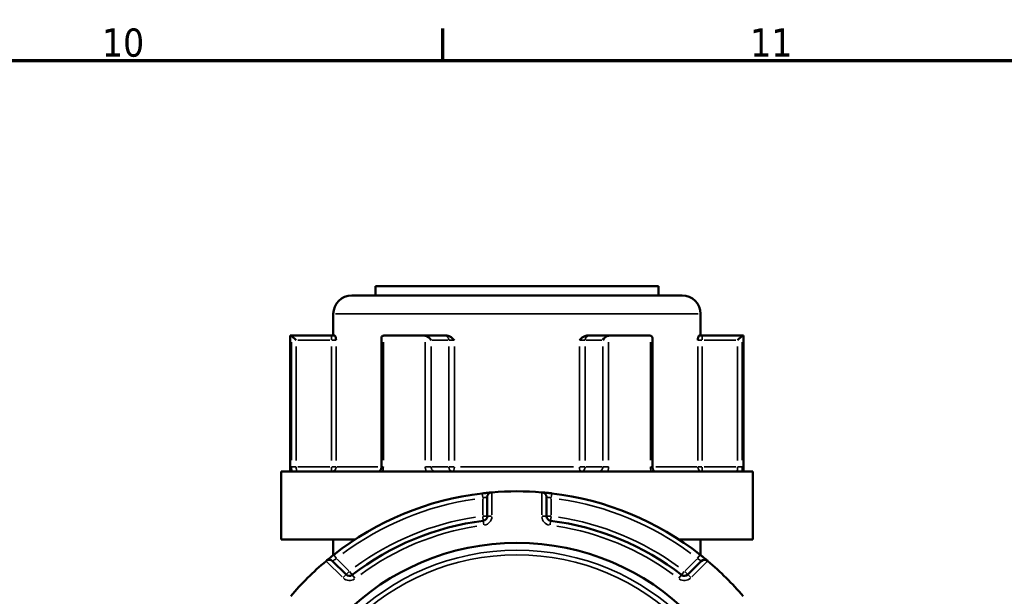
# Model space of a CAD drawing. Header units: millimetres. Extents: x 0 to 926, y 0 to 980.
# Tile 11 of 18: x 655 to 762, y 516 to 578. Entities that reach past the tile are written whole.
import ezdxf

# ---------------------------------------------------------------- set-up
doc = ezdxf.new("R2010")
doc.units = ezdxf.units.MM
for name, color, linetype, lineweight in [('Border (ANSI)', 7, 'Continuous', 70), ('Visible (ANSI)', 7, 'Continuous', 50), ('Visible Narrow (ANSI)', 7, 'Continuous', 35)]:
    doc.layers.add(name, color=color, linetype=linetype, lineweight=lineweight)
doc.styles.add('Note Text (ANSI)', font='tahoma.ttf')

# ---------------------------------------------------------------- blocks, each defined once
blk = doc.blocks.new('Borders Default Border')
at = {"layer": 'Border (ANSI)'}
blk.add_line((700.83, 574), (700.83, 577.45), dxfattribs=at)
at = {"layer": 'Border (ANSI)', "flags": 128}
blk.add_lwpolyline([(20, 20), (20, 574), (821, 574), (821, 20), (20, 20)], dxfattribs=at)
at = {"layer": 'Border (ANSI)', "char_height": 3.048, "attachment_point": 7, "style": 'Note Text (ANSI)'}
for s, insert in [('10', (663.96, 574.34)), ('11', (734.04, 574.4))]:
    blk.add_mtext(s, dxfattribs=dict(at, insert=insert))

msp = doc.modelspace()

# ---------------------------------------------------------------- linework, layer by layer
at = {"layer": 'Visible (ANSI)'}
for p, q in [((693.532, 549.558), (724.132, 549.558)), ((693.532, 549.558), (693.532, 548.558)), ((724.132, 549.558), (724.132, 548.558)), ((690.982, 548.558), (726.682, 548.558)), ((688.982, 546.558), (688.982, 544.208)), ((728.682, 546.558), (728.682, 544.208)), ((684.332, 544.208), (684.466, 544.208)), ((684.332, 544.208), (684.332, 529.508)), ((688.796, 544.208), (684.466, 544.208)), ((684.472, 544.205), (684.969, 543.708)), ((689.157, 544.208), (688.796, 544.208)), ((694.432, 544.208), (698.866, 544.208)), ((701.031, 544.208), (698.866, 544.208)), ((701.27, 544.208), (701.031, 544.208)), ((716.633, 544.208), (716.395, 544.208)), ((718.798, 544.208), (716.633, 544.208)), ((718.798, 544.208), (723.232, 544.208)), ((728.868, 544.208), (728.508, 544.208)), ((733.198, 544.208), (728.868, 544.208)), ((733.193, 544.205), (732.695, 543.708)), ((733.198, 544.208), (733.332, 544.208)), ((733.332, 544.208), (733.332, 529.508)), ((694.184, 543.958), (694.184, 530.008)), ((723.481, 530.008), (723.481, 543.958)), ((683.332, 529.508), (734.332, 529.508)), ((683.332, 529.508), (683.332, 522.158)), ((734.332, 529.508), (734.332, 522.158)), ((705.632, 526.747), (705.632, 524.677)), ((712.032, 524.677), (712.032, 526.747)), ((683.332, 522.158), (691.339, 522.158)), ((688.982, 522.158), (688.982, 520.463)), ((726.326, 522.158), (734.332, 522.158)), ((728.682, 522.158), (728.682, 520.463)), ((690.367, 518.354), (688.903, 519.818)), ((728.761, 519.818), (727.298, 518.354))]:
    msp.add_line(p, q, dxfattribs=at)
msp.add_circle((708.832, 495.363), 26.414, dxfattribs=at)
for centre, radius, start, end in [((690.982, 546.558), 2, 90, 180), ((726.682, 546.558), 2, 0, 90), ((708.832, 495.363), 32, 96.74555, 128.25445), ((706.132, 526.747), 0.5, 94.9171, 180), ((708.832, 495.363), 32, 85.15991, 94.84009), ((711.532, 526.747), 0.5, 0, 85.0829), ((708.832, 495.363), 32, 51.74555, 83.25445), ((708.832, 495.363), 29.047, 97.19378, 127.80622), ((705.132, 524.677), 0.5, 277.19378, 0), ((712.532, 524.677), 0.5, 180, 262.80622), ((708.832, 495.363), 29.047, 52.19378, 82.80622), ((708.832, 495.363), 32, 130.15991, 139.84009), ((688.55, 519.464), 0.5, 45, 130.0829), ((729.115, 519.464), 0.5, 49.9171, 135), ((708.832, 495.363), 32, 40.15991, 49.84009), ((690.72, 518.708), 0.5, 225, 307.80622), ((726.944, 518.708), 0.5, 232.19378, 315)]:
    msp.add_arc(centre, radius, start, end, dxfattribs=at)
for centre, major_axis, start_param, end_param in [((694.684, 543.708), (-0.433, 0.433), 5.8664565, 6.8067841), ((699.118, 543.708), (0.433, -0.433), 1.0471976, 2.5111239), ((718.547, 543.708), (-0.433, -0.433), 3.7720614, 5.2359878), ((722.981, 543.708), (0.433, 0.433), 5.7595865, 6.6999141)]:
    msp.add_ellipse(centre, major_axis=major_axis, ratio=0.5773503, start_param=start_param, end_param=end_param, dxfattribs=at)
for points in [[(684.466, 544.208), (684.468, 544.208), (684.47, 544.207), (684.472, 544.205)], [(694.389, 544.205), (694.404, 544.207), (694.418, 544.208), (694.432, 544.208)], [(698.866, 544.208), (698.882, 544.208), (698.899, 544.207), (698.915, 544.205)], [(718.749, 544.205), (718.766, 544.207), (718.782, 544.208), (718.798, 544.208)], [(723.232, 544.208), (723.247, 544.208), (723.261, 544.207), (723.276, 544.205)], [(733.193, 544.205), (733.194, 544.207), (733.196, 544.208), (733.198, 544.208)], [(706.132, 527.249), (706.118, 527.248), (706.104, 527.247), (706.089, 527.245)], [(711.575, 527.245), (711.561, 527.247), (711.546, 527.248), (711.532, 527.249)], [(688.228, 519.847), (688.217, 519.838), (688.206, 519.828), (688.195, 519.819)], [(729.47, 519.819), (729.459, 519.828), (729.448, 519.838), (729.437, 519.847)]]:
    msp.add_open_spline(points, degree=3, dxfattribs=at)
for points, knots in [([(689.157, 544.208), (689.168, 544.208), (689.18, 544.191), (689.208, 544.122), (689.223, 544.061), (689.253, 543.917), (689.27, 543.817), (689.288, 543.71), (689.288, 543.709), (689.288, 543.708)], [0.236796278, 0.236796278, 0.236796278, 0.236796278, 0.258426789, 0.258426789, 0.288047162, 0.288047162, 0.330047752, 0.330047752, 0.330344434, 0.330344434, 0.330344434, 0.330344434]), ([(701.27, 544.208), (701.349, 544.208), (701.428, 544.191), (701.606, 544.122), (701.695, 544.061), (701.873, 543.917), (701.967, 543.817), (702.066, 543.71), (702.067, 543.709), (702.068, 543.708)], [0.23679671, 0.23679671, 0.23679671, 0.23679671, 0.258427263, 0.258427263, 0.288047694, 0.288047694, 0.330048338, 0.330048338, 0.33034502, 0.33034502, 0.33034502, 0.33034502]), ([(715.597, 543.708), (715.598, 543.709), (715.598, 543.71), (715.698, 543.817), (715.791, 543.917), (715.969, 544.061), (716.059, 544.122), (716.237, 544.191), (716.315, 544.208), (716.395, 544.208)], [-0.000316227, -0.000316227, -0.000316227, -0.000316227, 0, 0, 0.044767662, 0.044767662, 0.07633948, 0.07633948, 0.099395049, 0.099395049, 0.099395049, 0.099395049]), ([(728.376, 543.708), (728.376, 543.709), (728.376, 543.71), (728.395, 543.817), (728.412, 543.917), (728.442, 544.061), (728.457, 544.122), (728.485, 544.191), (728.496, 544.208), (728.508, 544.208)], [-0.000316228, -0.000316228, -0.000316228, -0.000316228, 0, 0, 0.044767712, 0.044767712, 0.076339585, 0.076339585, 0.099395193, 0.099395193, 0.099395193, 0.099395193]), ([(693.882, 529.508), (693.899, 529.508), (693.916, 529.511), (693.961, 529.529), (693.987, 529.544), (694.04, 529.592), (694.066, 529.623), (694.112, 529.696), (694.131, 529.736), (694.161, 529.824), (694.172, 529.871), (694.182, 529.949), (694.184, 529.979), (694.184, 530.008)], [0.15574903, 0.15574903, 0.15574903, 0.15574903, 0.18730041, 0.18730041, 0.21885178, 0.21885178, 0.24759391, 0.24759391, 0.27342656, 0.27342656, 0.2985113, 0.2985113, 0.31350591, 0.31350591, 0.31350591, 0.31350591]), ([(723.481, 530.008), (723.481, 529.959), (723.486, 529.91), (723.505, 529.816), (723.519, 529.772), (723.555, 529.692), (723.576, 529.656), (723.621, 529.596), (723.645, 529.572), (723.694, 529.534), (723.717, 529.523), (723.754, 529.51), (723.769, 529.508), (723.783, 529.508)], [0.63188605, 0.63188605, 0.63188605, 0.63188605, 0.6567458, 0.6567458, 0.68167517, 0.68167517, 0.70694046, 0.70694046, 0.73333973, 0.73333973, 0.76349454, 0.76349454, 0.78964292, 0.78964292, 0.78964292, 0.78964292]), ([(706.089, 527.245), (706.089, 527.245), (706.01, 527.239), (705.752, 527.215), (705.593, 527.199), (705.307, 527.169), (705.19, 527.156), (705.074, 527.142)], [-0.15750602, -0.15750602, -0.15750602, -0.15750602, -0.09025498, -0.09025498, -0.03471345, -0.03471345, 0, 0, 0, 0]), ([(712.591, 527.142), (712.549, 527.147), (712.506, 527.152), (712.287, 527.177), (712.116, 527.195), (711.864, 527.219), (711.772, 527.228), (711.653, 527.239), (711.615, 527.242), (711.582, 527.245), (711.575, 527.245), (711.575, 527.245)], [-0.15750537, -0.15750537, -0.15750537, -0.15750537, -0.14489859, -0.14489859, -0.09183714, -0.09183714, -0.05102063, -0.05102063, -0.01962332, -0.01962332, 0, 0, 0, 0]), ([(689.019, 520.492), (688.989, 520.468), (688.959, 520.444), (688.788, 520.308), (688.652, 520.198), (688.454, 520.036), (688.382, 519.976), (688.288, 519.898), (688.259, 519.873), (688.233, 519.851), (688.228, 519.847), (688.228, 519.847)], [-0.1575053, -0.1575053, -0.1575053, -0.1575053, -0.14610875, -0.14610875, -0.09260413, -0.09260413, -0.05144674, -0.05144674, -0.01978721, -0.01978721, 0, 0, 0, 0]), ([(729.437, 519.847), (729.437, 519.847), (729.434, 519.849), (729.403, 519.875), (729.325, 519.941), (729.118, 520.112), (729.006, 520.204), (728.807, 520.364), (728.726, 520.428), (728.645, 520.492)], [-0.1575067, -0.1575067, -0.1575067, -0.1575067, -0.14229049, -0.14229049, -0.07905027, -0.07905027, -0.03040395, -0.03040395, 0, 0, 0, 0])]:
    msp.add_open_spline(points, degree=3, knots=knots, dxfattribs=at)
at = {"layer": 'Visible Narrow (ANSI)'}
for p, q in [((728.438, 546.558), (689.227, 546.558)), ((688.796, 544.207), (688.796, 543.747)), ((728.868, 543.747), (728.868, 544.207)), ((684.472, 543.496), (684.472, 530.718)), ((684.969, 530.693), (684.969, 543.023)), ((685.161, 543.708), (688.605, 543.708)), ((688.796, 543.023), (688.796, 530.693)), ((688.831, 543.708), (689.281, 543.708)), ((689.288, 530.693), (689.288, 543.023)), ((694.389, 530.718), (694.389, 543.496)), ((698.915, 543.496), (698.915, 530.718)), ((699.551, 530.693), (699.551, 543.023)), ((699.646, 543.708), (701.369, 543.708)), ((701.464, 543.023), (701.464, 530.693)), ((701.483, 543.708), (702.034, 543.708)), ((702.068, 530.693), (702.068, 543.023)), ((715.597, 543.023), (715.597, 530.693)), ((715.63, 543.708), (716.182, 543.708)), ((716.2, 530.693), (716.2, 543.023)), ((716.296, 543.708), (718.018, 543.708)), ((718.114, 543.023), (718.114, 530.693)), ((718.749, 530.718), (718.749, 543.496)), ((723.276, 543.496), (723.276, 530.718)), ((728.376, 543.023), (728.376, 530.693)), ((728.383, 543.708), (728.834, 543.708)), ((728.868, 530.693), (728.868, 543.023)), ((729.06, 543.708), (732.504, 543.708)), ((732.695, 543.023), (732.695, 530.693)), ((733.193, 530.718), (733.193, 543.496)), ((684.933, 530.008), (684.477, 530.008)), ((688.605, 530.008), (685.161, 530.008)), ((688.796, 529.969), (688.796, 529.51)), ((689.281, 530.008), (688.831, 530.008)), ((689.394, 530.008), (693.811, 530.008)), ((694.37, 530.008), (694.184, 530.008)), ((699.531, 530.008), (698.949, 530.008)), ((701.369, 530.008), (699.646, 530.008)), ((702.034, 530.008), (701.483, 530.008)), ((702.721, 530.008), (714.944, 530.008)), ((716.182, 530.008), (715.63, 530.008)), ((718.018, 530.008), (716.296, 530.008)), ((718.715, 530.008), (718.133, 530.008)), ((723.48, 530.008), (723.294, 530.008)), ((723.853, 530.008), (728.27, 530.008)), ((728.834, 530.008), (728.383, 530.008)), ((728.868, 529.51), (728.868, 529.969)), ((732.504, 530.008), (729.06, 530.008)), ((733.187, 530.008), (732.732, 530.008)), ((705.074, 527.14), (705.128, 526.684)), ((706.132, 524.806), (706.132, 527.121)), ((711.532, 527.121), (711.532, 524.806)), ((712.537, 526.684), (712.591, 527.14)), ((705.132, 526.547), (705.132, 524.776)), ((712.532, 524.776), (712.532, 526.547)), ((705.137, 524.638), (705.195, 524.183)), ((705.631, 524.677), (705.172, 524.677)), ((705.195, 524.18), (705.253, 523.724)), ((706.093, 524.677), (705.634, 524.677)), ((712.031, 524.677), (711.572, 524.677)), ((712.493, 524.677), (712.034, 524.677)), ((712.412, 523.724), (712.469, 524.18)), ((712.47, 524.183), (712.527, 524.638)), ((688.286, 519.728), (689.922, 518.092)), ((689.305, 520.13), (689.02, 520.491)), ((690.651, 518.777), (689.398, 520.03)), ((728.266, 520.03), (727.014, 518.777)), ((727.742, 518.092), (729.379, 519.728)), ((728.644, 520.491), (728.36, 520.13)), ((690.693, 518.68), (690.368, 518.355)), ((691.026, 518.314), (690.744, 518.677)), ((726.92, 518.677), (726.639, 518.314)), ((727.297, 518.355), (726.972, 518.68)), ((690.366, 518.353), (690.041, 518.028)), ((691.309, 517.949), (691.028, 518.311)), ((726.637, 518.311), (726.355, 517.949)), ((727.624, 518.028), (727.299, 518.353))]:
    msp.add_line(p, q, dxfattribs=at)
for radius in [25.625, 25.126]:
    msp.add_circle((708.832, 495.363), radius, dxfattribs=at)
for centre, radius, start, end in [((708.832, 495.363), 31.5, 98.321, 126.679), ((708.832, 495.363), 31.5, 53.321, 81.679), ((708.832, 495.363), 29.547, 98.72441, 126.27559), ((705.132, 524.677), 1, 281.33409, 355.85969), ((712.532, 524.677), 1, 184.14031, 258.66591), ((708.832, 495.363), 29.547, 53.72441, 81.27559), ((708.832, 495.363), 28.547, 98.72441, 126.27559), ((708.832, 495.363), 28.547, 53.72441, 81.27559), ((690.72, 518.708), 1, 229.14031, 303.66591), ((726.944, 518.708), 1, 236.33409, 310.85969)]:
    msp.add_arc(centre, radius, start, end, dxfattribs=at)
for centre, major_axis, ratio, start_param, end_param in [((701.031, 543.708), (0, 0.5), 0.8660254, 4.7909288, 6.2046455), ((716.633, 543.708), (0, 0.5), 0.8660254, 0.0785398, 1.4922565), ((688.796, 530.008), (0, -0.5), 0.9845793, 0.0785398, 1.4922565), ((701.897, 530.008), (0, -0.5), 0.8660254, 4.7909288, 6.2046455), ((701.897, 530.008), (0, -0.5), 0.3407884, 0.0785398, 1.4922565), ((715.767, 530.008), (0, -0.5), 0.3407884, 4.7909288, 6.2046455), ((715.767, 530.008), (0, -0.5), 0.8660254, 0.0785398, 1.4922565), ((728.868, 530.008), (0, -0.5), 0.9845793, 4.7909288, 6.2046455)]:
    msp.add_ellipse(centre, major_axis=major_axis, ratio=ratio, start_param=start_param, end_param=end_param, dxfattribs=at)
for points, knots in [([(684.472, 530.008), (684.472, 529.944), (684.473, 529.879), (684.476, 529.714), (684.48, 529.616), (684.486, 529.52), (684.487, 529.514), (684.487, 529.508)], [0.631886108, 0.631886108, 0.631886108, 0.631886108, 0.651250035, 0.651250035, 0.682232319, 0.682232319, 0.684271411, 0.684271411, 0.684271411, 0.684271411]), ([(685.098, 529.508), (685.09, 529.508), (685.083, 529.51), (685.052, 529.526), (685.03, 529.561), (685, 529.656), (684.99, 529.708), (684.977, 529.812), (684.973, 529.861), (684.97, 529.944), (684.969, 529.976), (684.969, 530.008)], [-0.78964304, -0.78964304, -0.78964304, -0.78964304, -0.77486935, -0.77486935, -0.72250929, -0.72250929, -0.68223232, -0.68223232, -0.65125004, -0.65125004, -0.63188611, -0.63188611, -0.63188611, -0.63188611]), ([(694.278, 529.508), (694.31, 529.575), (694.335, 529.646), (694.377, 529.813), (694.389, 529.911), (694.389, 530.008)], [0.261120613, 0.261120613, 0.261120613, 0.261120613, 0.28428582, 0.28428582, 0.313505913, 0.313505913, 0.313505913, 0.313505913]), ([(698.915, 530.008), (698.915, 529.944), (698.921, 529.879), (698.952, 529.714), (698.985, 529.616), (699.035, 529.52), (699.038, 529.514), (699.041, 529.508)], [1.2637721, 1.2637721, 1.2637721, 1.2637721, 1.283139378, 1.283139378, 1.314127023, 1.314127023, 1.316157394, 1.316157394, 1.316157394, 1.316157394]), ([(700.048, 529.508), (700.023, 529.508), (699.999, 529.51), (699.888, 529.526), (699.806, 529.561), (699.686, 529.656), (699.643, 529.708), (699.587, 529.812), (699.57, 529.861), (699.554, 529.944), (699.551, 529.976), (699.551, 530.008)], [-1.42152899, -1.42152899, -1.42152899, -1.42152899, -1.40678008, -1.40678008, -1.35441096, -1.35441096, -1.31412702, -1.31412702, -1.28313938, -1.28313938, -1.2637721, -1.2637721, -1.2637721, -1.2637721]), ([(718.114, 530.008), (718.114, 529.976), (718.111, 529.944), (718.095, 529.861), (718.078, 529.812), (718.022, 529.708), (717.978, 529.656), (717.859, 529.561), (717.776, 529.526), (717.666, 529.51), (717.641, 529.508), (717.616, 529.508)], [-0.63188605, -0.63188605, -0.63188605, -0.63188605, -0.61251883, -0.61251883, -0.58153129, -0.58153129, -0.54124748, -0.54124748, -0.48887853, -0.48887853, -0.47412916, -0.47412916, -0.47412916, -0.47412916]), ([(718.623, 529.508), (718.626, 529.514), (718.63, 529.52), (718.679, 529.616), (718.713, 529.714), (718.743, 529.879), (718.749, 529.944), (718.749, 530.008)], [0.579500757, 0.579500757, 0.579500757, 0.579500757, 0.58153129, 0.58153129, 0.612518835, 0.612518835, 0.63188605, 0.63188605, 0.63188605, 0.63188605]), ([(723.276, 530.008), (723.276, 529.944), (723.281, 529.879), (723.308, 529.714), (723.337, 529.616), (723.381, 529.52), (723.384, 529.514), (723.387, 529.508)], [0.631886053, 0.631886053, 0.631886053, 0.631886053, 0.651255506, 0.651255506, 0.68224663, 0.68224663, 0.684271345, 0.684271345, 0.684271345, 0.684271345]), ([(732.695, 530.008), (732.695, 529.976), (732.695, 529.944), (732.691, 529.861), (732.687, 529.812), (732.674, 529.708), (732.664, 529.656), (732.634, 529.561), (732.613, 529.526), (732.581, 529.51), (732.574, 529.508), (732.567, 529.508)], [-0.63188605, -0.63188605, -0.63188605, -0.63188605, -0.61251663, -0.61251663, -0.58152556, -0.58152556, -0.54123716, -0.54123716, -0.48886224, -0.48886224, -0.47412919, -0.47412919, -0.47412919, -0.47412919]), ([(733.177, 529.508), (733.178, 529.514), (733.178, 529.52), (733.184, 529.616), (733.188, 529.714), (733.192, 529.879), (733.193, 529.944), (733.193, 530.008)], [0.579500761, 0.579500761, 0.579500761, 0.579500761, 0.581525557, 0.581525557, 0.612516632, 0.612516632, 0.631886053, 0.631886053, 0.631886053, 0.631886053]), ([(705.132, 526.645), (705.19, 526.659), (705.247, 526.672), (705.388, 526.702), (705.466, 526.717), (705.593, 526.741), (705.632, 526.747), (705.632, 526.747)], [0, 0, 0, 0, 0.03471345, 0.03471345, 0.09025498, 0.09025498, 0.15750602, 0.15750602, 0.15750602, 0.15750602]), ([(712.032, 526.747), (712.032, 526.747), (712.036, 526.747), (712.052, 526.744), (712.07, 526.741), (712.129, 526.73), (712.175, 526.722), (712.298, 526.697), (712.383, 526.68), (712.491, 526.655), (712.511, 526.65), (712.532, 526.645)], [0, 0, 0, 0, 0.01962332, 0.01962332, 0.05102063, 0.05102063, 0.09183714, 0.09183714, 0.14489859, 0.14489859, 0.15750537, 0.15750537, 0.15750537, 0.15750537]), ([(688.903, 519.818), (688.903, 519.818), (688.906, 519.82), (688.92, 519.83), (688.935, 519.841), (688.985, 519.875), (689.024, 519.902), (689.13, 519.973), (689.203, 520.021), (689.296, 520.079), (689.312, 520.089), (689.329, 520.099)], [0, 0, 0, 0, 0.01978721, 0.01978721, 0.05144674, 0.05144674, 0.09260413, 0.09260413, 0.14610875, 0.14610875, 0.1575053, 0.1575053, 0.1575053, 0.1575053]), ([(728.336, 520.099), (728.38, 520.072), (728.423, 520.044), (728.531, 519.975), (728.591, 519.935), (728.702, 519.86), (728.743, 519.831), (728.76, 519.819), (728.761, 519.818), (728.761, 519.818)], [0, 0, 0, 0, 0.03040395, 0.03040395, 0.07905027, 0.07905027, 0.14229049, 0.14229049, 0.1575067, 0.1575067, 0.1575067, 0.1575067])]:
    msp.add_open_spline(points, degree=3, knots=knots, dxfattribs=at)

# ---------------------------------------------------------------- block references
msp.add_blockref('Borders Default Border', (0, 0))

doc.saveas('drawing.dxf')
